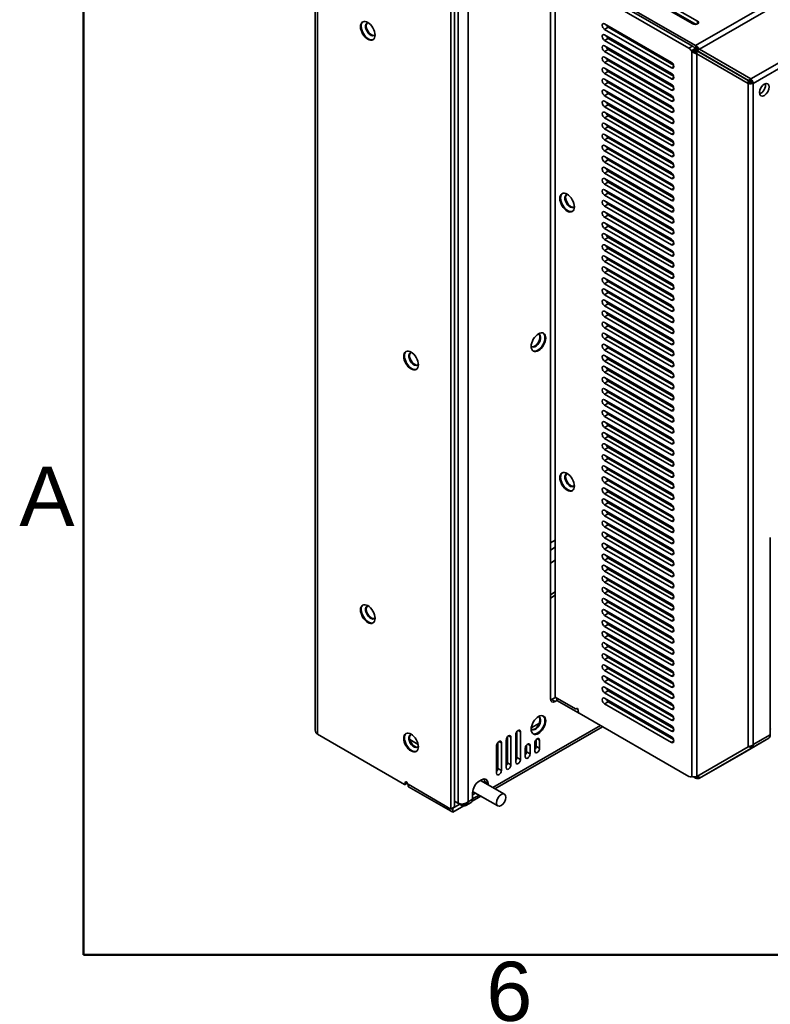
# Model space of a CAD drawing. Header units: millimetres. Extents: x 0 to 2100, y 0 to 1485.
# Tile 1 of 15: x 31 to 253, y 35 to 327. Entities that reach past the tile are written whole.
import ezdxf

# ---------------------------------------------------------------- set-up
doc = ezdxf.new("R2010")
doc.units = ezdxf.units.MM
doc.header["$LTSCALE"] = 5
for name, color, linetype, lineweight in [('Rahmen_0', 7, 'Continuous', 50), ('Rahmen_2', 7, 'Continuous', 50), ('Sichtbare Kanten(ISO)', 7, 'Continuous', 35), ('Sichtbare tangentiale Kanten(ISO)', 7, 'Continuous', 35)]:
    doc.layers.add(name, color=color, linetype=linetype, lineweight=lineweight)
doc.styles.add('Aktuell-BSI', font='arial.ttf')

# ---------------------------------------------------------------- blocks, each defined once
blk = doc.blocks.new('Ränder Standardrahmen')
at = {"layer": 'Rahmen_0', "flags": 128}
blk.add_lwpolyline([(10, 10), (10, 287), (410, 287), (410, 10), (10, 10)], dxfattribs=at)
at = {"layer": 'Rahmen_2', "char_height": 3.5, "attachment_point": 7, "style": 'Aktuell-BSI'}
for s, insert in [('A', (6.206, 35.375)), ('6', (33.834, 6.041))]:
    blk.add_mtext(s, dxfattribs=dict(at, insert=insert))

msp = doc.modelspace()

# ---------------------------------------------------------------- linework, layer by layer
at = {"layer": 'Sichtbare Kanten(ISO)'}
for p, q in [((118.56, 368.79), (118.56, 116.41)), ((158.7, 344.84), (158.7, 93.12)), ((159.76, 345.45), (159.76, 93.73)), ((188.12, 340.74), (188.12, 125.73)), ((189.53, 126.19), (189.53, 340.28)), ((198.09, 337.91), (231.04, 318.94)), ((229.07, 318.18), (196.6, 336.87)), ((197.67, 337.49), (230.13, 318.79)), ((210.46, 336.75), (230.26, 325.35)), ((231.68, 326.17), (211.88, 337.57)), ((211.88, 336.34), (231.22, 325.2)), ((223.97, 313.96), (204.17, 325.36)), ((204.17, 323.73), (223.97, 312.33)), ((224.58, 313.19), (205.23, 324.34)), ((223.97, 310.69), (204.17, 322.09)), ((204.17, 320.46), (223.97, 309.06)), ((224.58, 309.92), (205.23, 321.07)), ((223.97, 307.42), (204.17, 318.82)), ((224.58, 306.65), (205.23, 317.8)), ((229.93, 317.19), (230.99, 317.8)), ((229.93, 317.19), (231.08, 317.69)), ((230.25, 316.97), (231.08, 317.69)), ((230.61, 316.78), (231.08, 317.69)), ((231.19, 317.58), (230.61, 316.78)), ((230.88, 318), (230.99, 317.8)), ((231.01, 316.63), (231.19, 317.58)), ((231.3, 317.47), (231.01, 316.63)), ((231.15, 317.67), (231.04, 318.94)), ((231.04, 318.94), (231.04, 317.74)), ((231.15, 317.67), (231.36, 318.75)), ((231.36, 318.75), (231.26, 317.61)), ((231.26, 317.61), (231.67, 318.51)), ((231.67, 318.51), (231.37, 317.54)), ((231.96, 318.22), (231.37, 317.54)), ((231.96, 318.22), (231.47, 317.46)), ((231.47, 317.46), (232.22, 317.9)), ((231.47, 317.46), (246.7, 308.66)), ((247.45, 309.1), (232.22, 317.9)), ((204.17, 317.19), (223.97, 305.79)), ((223.97, 304.15), (204.17, 315.55)), ((229.93, 317.19), (229.82, 317.39)), ((231.42, 317.38), (231.01, 316.63)), ((231.42, 317.38), (246.65, 308.57)), ((231.42, 317.38), (231.42, 316.51)), ((246.65, 307.71), (231.42, 316.51)), ((204.17, 313.92), (223.97, 302.52)), ((223.97, 300.88), (204.17, 312.28)), ((224.58, 303.38), (205.23, 314.53)), ((204.17, 310.65), (223.97, 299.25)), ((223.97, 297.61), (204.17, 309.01)), ((224.58, 300.11), (205.23, 311.26)), ((246.7, 308.66), (247.45, 309.1)), ((246.8, 308.59), (247.45, 309.1)), ((246.8, 308.59), (247.68, 308.76)), ((247.68, 308.76), (246.9, 308.51)), ((204.17, 307.38), (223.97, 295.98)), ((224.58, 296.84), (205.23, 307.99)), ((247.06, 307.67), (246.65, 308.57)), ((246.65, 308.57), (246.65, 307.71)), ((246.76, 308.52), (247.45, 307.67)), ((247.06, 307.67), (246.76, 308.52)), ((247.81, 307.7), (246.88, 308.47)), ((247.45, 307.67), (246.88, 308.47)), ((246.9, 308.51), (247.88, 308.42)), ((246.98, 308.42), (247.81, 307.7)), ((248.03, 308.09), (246.99, 308.45)), ((247.88, 308.42), (246.99, 308.45)), ((248.13, 307.77), (247.07, 308.39)), ((247.07, 308.39), (247.81, 307.7)), ((248.03, 308.09), (247.07, 308.39)), ((223.97, 294.34), (204.17, 305.74)), ((204.17, 304.11), (223.97, 292.71)), ((224.58, 293.57), (205.23, 304.72)), ((223.97, 291.07), (204.17, 302.47)), ((204.17, 300.84), (223.97, 289.44)), ((224.58, 290.3), (205.23, 301.45)), ((223.97, 287.8), (204.17, 299.2)), ((204.17, 297.57), (223.97, 286.17)), ((224.58, 287.03), (205.23, 298.18)), ((223.97, 284.53), (204.17, 295.93)), ((204.17, 294.3), (223.97, 282.9)), ((224.58, 283.76), (205.23, 294.91)), ((223.97, 281.26), (204.17, 292.66)), ((224.58, 280.49), (205.23, 291.64)), ((204.17, 291.03), (223.97, 279.63)), ((223.97, 277.99), (204.17, 289.39)), ((224.58, 277.22), (205.23, 288.37)), ((204.17, 287.76), (223.97, 276.36)), ((223.97, 274.72), (204.17, 286.12)), ((204.17, 284.49), (223.97, 273.09)), ((223.97, 271.45), (204.17, 282.85)), ((224.58, 273.95), (205.23, 285.1)), ((204.17, 281.22), (223.97, 269.81)), ((224.58, 270.68), (205.23, 281.83)), ((223.97, 268.18), (204.17, 279.58)), ((204.17, 277.95), (223.97, 266.54)), ((224.58, 267.41), (205.23, 278.56)), ((223.97, 264.91), (204.17, 276.31)), ((204.17, 274.68), (223.97, 263.27)), ((224.58, 264.14), (205.23, 275.29)), ((223.97, 261.64), (204.17, 273.04)), ((204.17, 271.41), (223.97, 260)), ((224.58, 260.87), (205.23, 272.02)), ((223.97, 258.37), (204.17, 269.77)), ((204.17, 268.14), (223.97, 256.73)), ((224.58, 257.6), (205.23, 268.75)), ((223.97, 255.1), (204.17, 266.5)), ((224.58, 254.33), (205.23, 265.48)), ((204.17, 264.87), (223.97, 253.46)), ((223.97, 251.83), (204.17, 263.23)), ((224.58, 251.06), (205.23, 262.21)), ((204.17, 261.6), (223.97, 250.19)), ((223.97, 248.56), (204.17, 259.96)), ((204.17, 258.33), (223.97, 246.92)), ((223.97, 245.29), (204.17, 256.69)), ((224.58, 247.79), (205.23, 258.94)), ((204.17, 255.05), (223.97, 243.65)), ((223.97, 242.02), (204.17, 253.42)), ((224.58, 244.52), (205.23, 255.67)), ((204.17, 251.78), (223.97, 240.38)), ((224.58, 241.25), (205.23, 252.4)), ((223.97, 238.75), (204.17, 250.15)), ((204.17, 248.51), (223.97, 237.11)), ((224.58, 237.98), (205.23, 249.13)), ((223.97, 235.48), (204.17, 246.88)), ((204.17, 245.24), (223.97, 233.84)), ((224.58, 234.71), (205.23, 245.86)), ((223.97, 232.21), (204.17, 243.61)), ((204.17, 241.97), (223.97, 230.57)), ((224.58, 231.44), (205.23, 242.58)), ((223.97, 228.94), (204.17, 240.34)), ((224.58, 228.17), (205.23, 239.31)), ((204.17, 238.7), (223.97, 227.3)), ((223.97, 225.67), (204.17, 237.07)), ((224.58, 224.9), (205.23, 236.04)), ((204.17, 235.43), (223.97, 224.03)), ((223.97, 222.4), (204.17, 233.8)), ((204.17, 232.16), (223.97, 220.76)), ((223.97, 219.13), (204.17, 230.53)), ((224.58, 221.63), (205.23, 232.77)), ((204.17, 228.89), (223.97, 217.49)), ((223.97, 215.86), (204.17, 227.26)), ((224.58, 218.36), (205.23, 229.5)), ((204.17, 225.62), (223.97, 214.22)), ((224.58, 215.09), (205.23, 226.23)), ((223.97, 212.59), (204.17, 223.99)), ((204.17, 222.35), (223.97, 210.95)), ((224.58, 211.82), (205.23, 222.96)), ((223.97, 209.32), (204.17, 220.72)), ((204.17, 219.08), (223.97, 207.68)), ((224.58, 208.55), (205.23, 219.69)), ((223.79, 219.23), (223.43, 219.02)), ((223.97, 206.05), (204.17, 217.45)), ((204.17, 215.81), (223.97, 204.41)), ((224.58, 205.28), (205.23, 216.42)), ((216.98, 216.2), (217.34, 216.4)), ((220.95, 217.59), (220.6, 217.39)), ((223.97, 202.78), (204.17, 214.18)), ((224.58, 202.01), (205.23, 213.15)), ((211.3, 212.93), (211.66, 213.13)), ((214.14, 214.56), (214.5, 214.77)), ((204.17, 212.54), (223.97, 201.14)), ((223.97, 199.51), (204.17, 210.91)), ((224.58, 198.74), (205.23, 209.88)), ((204.17, 209.27), (223.97, 197.87)), ((223.97, 196.24), (204.17, 207.64)), ((212.22, 209.13), (212.01, 209.66)), ((204.17, 206), (223.97, 194.6)), ((223.97, 192.97), (204.17, 204.37)), ((224.58, 195.47), (205.23, 206.61)), ((213.85, 204.92), (213.64, 205.45)), ((204.17, 202.73), (223.97, 191.33)), ((223.97, 189.7), (204.17, 201.1)), ((224.58, 192.2), (205.23, 203.34)), ((215.48, 200.71), (215.28, 201.24)), ((204.17, 199.46), (223.97, 188.06)), ((224.58, 188.93), (205.23, 200.07)), ((223.97, 186.43), (204.17, 197.83)), ((204.17, 196.19), (223.97, 184.79)), ((224.58, 185.66), (205.23, 196.8)), ((217.12, 196.5), (216.91, 197.03)), ((223.97, 183.16), (204.17, 194.56)), ((204.17, 192.92), (223.97, 181.52)), ((224.58, 182.39), (205.23, 193.53)), ((218.75, 192.29), (218.54, 192.82)), ((223.97, 179.89), (204.17, 191.29)), ((204.17, 189.65), (223.97, 178.25)), ((224.58, 179.12), (205.23, 190.26)), ((218.36, 189.24), (218.72, 189.45)), ((218.36, 189.24), (218.72, 189.45)), ((223.97, 176.61), (204.17, 188.02)), ((224.58, 175.85), (205.23, 186.99)), ((215.52, 187.61), (215.88, 187.81)), ((215.52, 187.61), (215.88, 187.81)), ((217.33, 186.56), (217.69, 186.77)), ((220.17, 188.2), (220.31, 188.27)), ((220.38, 188.08), (220.18, 188.61)), ((204.17, 186.38), (223.97, 174.98)), ((223.97, 173.34), (204.17, 184.75)), ((224.58, 172.58), (205.23, 183.72)), ((209.84, 184.34), (210.2, 184.54)), ((209.84, 184.34), (210.2, 184.54)), ((211.66, 183.29), (212.01, 183.5)), ((212.68, 185.97), (213.04, 186.18)), ((212.68, 185.97), (213.04, 186.18)), ((214.49, 184.93), (214.85, 185.13)), ((220.68, 184.64), (221.03, 184.85)), ((222.02, 183.87), (221.81, 184.4)), ((204.17, 183.11), (223.97, 171.71)), ((223.97, 170.07), (204.17, 181.48)), ((207.01, 182.7), (207.36, 182.91)), ((207.01, 182.7), (207.36, 182.91)), ((208.82, 181.66), (209.17, 181.86)), ((215, 181.37), (215.36, 181.58)), ((217.84, 183), (218.2, 183.21)), ((204.17, 179.84), (223.97, 168.44)), ((223.97, 166.8), (204.17, 178.21)), ((224.58, 169.31), (205.23, 180.45)), ((205.98, 180.02), (206.34, 180.23)), ((209.32, 178.1), (209.68, 178.3)), ((212.16, 179.73), (212.52, 179.94)), ((222.03, 177.73), (221.67, 177.53)), ((223.35, 180.24), (223.32, 179.85)), ((204.17, 176.57), (223.97, 165.17)), ((223.97, 163.53), (204.17, 174.94)), ((224.58, 166.04), (205.23, 177.18)), ((206.48, 176.46), (206.84, 176.67)), ((219.19, 176.1), (218.83, 175.89)), ((188.12, 171.82), (189.53, 172.64)), ((188.12, 171.82), (189.53, 172.64)), ((204.17, 173.3), (223.97, 161.9)), ((224.58, 162.77), (205.23, 173.91)), ((215.31, 171.38), (215.1, 171.91)), ((216.35, 174.46), (215.99, 174.26)), ((217.52, 173.79), (216.9, 173.73)), ((219.02, 172.51), (219.64, 172.57)), ((219.09, 172.47), (219.71, 172.53)), ((222.41, 174.24), (221.8, 174.18)), ((223.92, 172.96), (224.35, 173)), ((223.99, 172.92), (224.38, 172.96)), ((253.17, 173.39), (253.17, 115.07)), ((188.12, 169.74), (189.53, 170.55)), ((223.97, 160.26), (204.17, 171.67)), ((204.17, 170.03), (223.97, 158.63)), ((224.58, 159.5), (205.23, 170.64)), ((188.12, 165.89), (189.53, 166.71)), ((223.97, 156.99), (204.17, 168.39)), ((204.17, 166.76), (223.97, 155.36)), ((224.58, 156.23), (205.23, 167.37)), ((216.94, 167.17), (216.74, 167.7)), ((223.97, 153.72), (204.17, 165.12)), ((204.17, 163.49), (223.97, 152.09)), ((224.58, 152.96), (205.23, 164.1)), ((218.58, 162.96), (218.37, 163.49)), ((223.97, 150.45), (204.17, 161.85)), ((204.17, 160.22), (223.97, 148.82)), ((224.58, 149.69), (205.23, 160.83)), ((163.8, 157.82), (163.8, 157.82)), ((163.8, 157.82), (163.8, 157.82)), ((223.97, 147.18), (204.17, 158.58)), ((224.58, 146.42), (205.23, 157.56)), ((220.21, 158.75), (220, 159.28)), ((163.8, 155.73), (163.8, 155.73)), ((204.17, 156.95), (223.97, 145.55)), ((223.97, 143.91), (204.17, 155.31)), ((221.84, 154.54), (221.63, 155.07)), ((163.8, 151.88), (163.8, 151.88)), ((204.17, 153.68), (223.97, 142.28)), ((223.97, 140.64), (204.17, 152.04)), ((224.58, 143.15), (205.23, 154.29)), ((204.17, 150.41), (223.97, 139.01)), ((223.97, 137.37), (204.17, 148.77)), ((224.58, 139.87), (205.23, 151.02)), ((223.47, 150.32), (223.27, 150.86)), ((204.17, 147.14), (223.97, 135.74)), ((224.58, 136.6), (205.23, 147.75)), ((223.97, 134.1), (204.17, 145.5)), ((204.17, 143.87), (223.97, 132.47)), ((224.58, 133.33), (205.23, 144.48)), ((219.35, 143.3), (218.99, 143.1)), ((222.19, 144.94), (221.83, 144.73)), ((223.97, 130.83), (204.17, 142.23)), ((204.17, 140.6), (223.97, 129.2)), ((224.58, 130.06), (205.23, 141.21)), ((213.67, 140.03), (213.31, 139.83)), ((216.51, 141.67), (216.15, 141.46)), ((223.97, 127.56), (204.17, 138.96)), ((204.17, 137.33), (223.97, 125.93)), ((224.58, 126.79), (205.23, 137.94)), ((210.83, 138.4), (210.47, 138.19)), ((223.97, 124.29), (204.17, 135.69)), ((204.17, 134.06), (223.97, 122.66)), ((205.15, 135.13), (204.88, 134.98)), ((224.58, 123.52), (205.23, 134.67)), ((207.99, 136.76), (207.63, 136.56)), ((223.97, 121.02), (204.17, 132.42)), ((224.58, 120.25), (205.23, 131.4)), ((204.17, 130.79), (223.97, 119.39)), ((223.97, 117.75), (204.17, 129.15)), ((189.59, 126.16), (188.47, 125.52)), ((195.51, 122.75), (189.53, 126.19)), ((190.06, 125.89), (190.06, 125.21)), ((204.17, 127.52), (223.97, 116.12)), ((223.97, 114.48), (204.17, 125.88)), ((224.58, 116.98), (205.23, 128.13)), ((189.53, 124.91), (190.07, 125.21)), ((196.43, 121.55), (190.06, 125.21)), ((195.98, 122.88), (195.71, 122.73)), ((196.32, 121.94), (196.32, 122.37)), ((204.17, 124.25), (223.97, 112.85)), ((224.58, 113.71), (205.23, 124.86)), ((229.07, 102.76), (196.6, 121.45)), ((171.72, 99.14), (203.54, 117.46)), ((182.45, 117.1), (184.85, 118.49)), ((144.92, 100.41), (119.18, 115.23)), ((148.98, 112.23), (146.52, 113.65)), ((175.39, 114.45), (175.39, 106.78)), ((176.45, 106.17), (176.45, 114.35)), ((177.87, 115.16), (177.87, 106.99)), ((177.87, 114.46), (178.22, 114.67)), ((178.22, 116.07), (178.22, 108.41)), ((179.28, 107.8), (179.28, 115.98)), ((183.88, 113.61), (183.88, 111.67)), ((252.74, 114.11), (245.12, 109.69)), ((172.21, 111.91), (172.21, 103.73)), ((172.21, 111.21), (172.56, 111.41)), ((172.56, 112.82), (172.56, 105.15)), ((173.62, 104.54), (173.62, 112.72)), ((175.04, 113.53), (175.04, 105.36)), ((175.04, 112.84), (175.39, 113.04)), ((180.69, 111.07), (180.69, 108.62)), ((181.05, 111.98), (181.05, 110.04)), ((182.11, 109.43), (182.11, 111.88)), ((183.52, 112.7), (183.52, 110.24)), ((184.94, 111.06), (184.94, 113.51)), ((246.65, 111.52), (231.42, 102.72)), ((247.45, 111.06), (232.22, 102.26)), ((247.45, 111.06), (247.12, 111.63)), ((247.45, 111.06), (247.17, 111.65)), ((247.68, 111.25), (247.34, 111.71)), ((247.88, 111.5), (247.54, 111.79)), ((247.59, 111.81), (247.88, 111.5)), ((248.03, 111.81), (247.82, 111.94)), ((247.85, 111.96), (248.03, 111.81)), ((247.87, 111.97), (248.03, 111.81)), ((245.12, 109.69), (232.21, 102.25)), ((163.8, 106.36), (163.8, 106.36)), ((163.8, 103.7), (163.8, 103.7)), ((229.82, 102.68), (229.93, 102.75)), ((229.93, 102.75), (229.82, 102.68)), ((231.04, 102.29), (230.41, 102.65)), ((231.04, 102.29), (231.04, 102.66)), ((231.36, 102.17), (231.24, 102.69)), ((231.36, 102.17), (231.28, 102.69)), ((231.44, 102.73), (231.67, 102.12)), ((231.67, 102.12), (231.48, 102.76)), ((231.6, 102.83), (231.96, 102.15)), ((231.65, 102.86), (231.96, 102.15)), ((231.77, 102.92), (232.22, 102.26)), ((231.81, 102.95), (232.22, 102.26)), ((145.75, 100.76), (145.11, 100.39)), ((145.2, 100.98), (145.2, 100.57)), ((145.6, 100.66), (145.63, 100.65)), ((158.7, 93.12), (146.01, 100.43)), ((146.04, 100.42), (146.04, 99.86)), ((146.15, 99.69), (159.23, 92.16)), ((163.8, 99.06), (163.8, 99.06)), ((167.75, 101.76), (167.05, 101.35)), ((174.56, 97.5), (167.46, 101.59)), ((168.64, 101.24), (168.64, 100.91)), ((169.7, 100.3), (169.7, 100.63)), ((163.8, 96.59), (163.8, 96.59)), ((165, 95.48), (167.51, 96.92)), ((165.1, 97.98), (165.1, 96.04)), ((165.94, 97.83), (165.1, 97.34)), ((165.1, 96.12), (167.01, 97.21)), ((172.55, 94.02), (165.12, 98.3)), ((159.76, 93.73), (158.7, 93.12)), ((159.23, 93.39), (159.2, 93.41)), ((159.23, 93.39), (161.3, 94.58)), ((159.23, 92.16), (162.49, 94.03)), ((159.23, 92.16), (159.23, 93.39)), ((161.94, 94.21), (159.76, 95.46)), ((160.83, 94.85), (159.76, 95.46)), ((161.94, 94.21), (161.94, 94.6)), ((162.53, 94.03), (162.28, 94.62)), ((162.53, 94.03), (162.35, 94.63)), ((162.67, 94.71), (163.1, 94.17)), ((163.1, 94.17), (162.77, 94.74)), ((163.09, 94.17), (164.67, 95.08)), ((163.16, 94.88), (163.54, 94.61)), ((163.24, 94.92), (163.54, 94.61)), ((163.32, 94.96), (163.54, 94.61)), ((163.8, 95.36), (163.8, 95.36)), ((163.8, 95.29), (163.8, 95.29))]:
    msp.add_line(p, q, dxfattribs=at)
for centre, major_axis in [((134.1, 323.29), (-1.52, 2.64)), ((251.41, 305.87), (1.02, 1.78)), ((193.07, 272.48), (-1.52, 2.64)), ((184.58, 231.2), (1.52, 2.64)), ((146.9, 225.78), (-1.52, 2.64)), ((193.07, 189.91), (-1.52, 2.64)), ((134.1, 150.79), (-1.52, 2.64)), ((184.58, 117.97), (1.52, 2.64)), ((146.9, 112.78), (-1.52, 2.64)), ((173.55, 95.76), (1, 1.74))]:
    msp.add_ellipse(centre, major_axis=major_axis, ratio=0.578093, dxfattribs=at)
for centre, major_axis, ratio, start_param, end_param in [((134.32, 323.41), (1.52, -2.64), 0.578093, 3.213386, 6.211392), ((134.95, 323.78), (-1.07, 1.86), 0.578093, 6.040745, 9.667218), ((135.16, 323.9), (1.07, -1.86), 0.578093, 3.23693, 6.187848), ((204.17, 324.55), (-0.499, 0.867), 0.578093, 5.499721, 8.641314), ((205.23, 325.16), (-0.499, 0.867), 0.578093, 1.304258, 2.358128), ((230.97, 325.76), (1, 0), 0.575862, 3.926991, 7.068583), ((204.17, 321.28), (-0.499, 0.867), 0.578093, 5.499721, 8.641314), ((205.23, 321.89), (-0.499, 0.867), 0.578093, 1.304258, 2.358128), ((204.17, 318.01), (-0.499, 0.867), 0.578093, 5.499721, 8.641314), ((205.23, 318.62), (-0.499, 0.867), 0.578093, 1.304258, 2.358128), ((229.07, 316.95), (-0.75, 1.3), 0.578093, 4.714323, 5.499721), ((230.13, 317.57), (0.75, -1.3), 0.578093, 1.57273, 2.358128), ((231.42, 318.05), (0.468, -0.57), 0.658668, 4.603346, 4.799695), ((231.07, 317.23), (1.23, -1.71), 0.61602, 2.099785, 2.296134), ((231.04, 317.22), (0.49, -0.383), 0.7107, 1.881221, 2.017048), ((231.42, 317.9), (-0.529, 0.567), 0.499608, 1.473879, 1.670229), ((231.07, 317.23), (-0.528, 0.354), 0.663754, 4.791368, 4.987718), ((231.42, 317.81), (-0.552, 0.566), 0.413592, 1.579239, 1.775588), ((231.1, 317.25), (-0.545, 0.346), 0.607577, 4.602596, 4.798946), ((231.42, 317.81), (0.552, -0.584), 0.404077, 4.920603, 5.116952), ((231.1, 317.25), (-1.27, 1.68), 0.605005, 5.031343, 5.227693), ((231.13, 317.27), (0.545, -0.352), 0.550874, 1.296881, 1.49323), ((231.13, 317.27), (1.3, -1.67), 0.588863, 1.686641, 1.882991), ((231.17, 317.29), (-1.31, 1.66), 0.570344, 4.632325, 4.828675), ((204.17, 314.74), (-0.499, 0.867), 0.578093, 5.499721, 8.641314), ((205.23, 315.35), (-0.499, 0.867), 0.578093, 1.304258, 2.358128), ((231.42, 317.98), (-2.07, 0.52), 0.647336, 0.945179, 1.141529), ((231.42, 317.98), (2.06, -0.6), 0.652838, 4.310675, 4.507025), ((231.42, 317.9), (-2.06, 0.67), 0.61718, 1.376577, 1.572926), ((231.42, 317.72), (-2.07, 0.66), 0.538659, 1.543268, 1.739617), ((204.17, 311.47), (-0.499, 0.867), 0.578093, 5.499721, 8.641314), ((205.23, 312.08), (-0.499, 0.867), 0.578093, 1.304258, 2.358128), ((223.97, 313.14), (0.499, -0.867), 0.578093, 5.499721, 8.641985), ((204.17, 308.2), (-0.499, 0.867), 0.578093, 5.499721, 8.641314), ((205.23, 308.81), (-0.499, 0.867), 0.578093, 1.304258, 2.358128), ((223.97, 309.87), (0.499, -0.867), 0.578093, 5.499721, 8.641985), ((246.45, 308.52), (-1.42, 1.59), 0.532446, 4.407037, 4.603386), ((246.51, 308.55), (-1.43, 1.59), 0.495676, 4.216237, 4.412587), ((204.17, 304.93), (-0.499, 0.867), 0.578093, 5.499721, 8.641314), ((223.97, 306.6), (0.499, -0.867), 0.578093, 5.499721, 8.641985), ((246.65, 308.86), (0.586, -0.366), 0.35695, 4.931669, 5.128018), ((246.65, 308.92), (2.08, -0.46), 0.55711, 4.835781, 5.032131), ((246.4, 308.49), (0.636, -0.298), 0.422884, 1.088786, 1.285136), ((246.65, 308.79), (0.593, -0.363), 0.257058, 5.06479, 5.26114), ((246.45, 308.52), (-0.645, 0.304), 0.327032, 4.097706, 4.294055), ((246.65, 308.71), (0.598, -0.337), 0.162098, 5.19627, 5.39262), ((246.51, 308.55), (-0.633, 0.32), 0.23567, 3.972032, 4.168381), ((246.65, 308.71), (-0.598, 0.349), 0.148326, 2.246186, 2.442536), ((246.58, 308.59), (0.601, -0.344), 0.151375, 0.699172, 0.895521), ((246.65, 308.86), (2.08, -0.49), 0.521402, 5.031106, 5.227455), ((246.65, 308.79), (2.09, -0.48), 0.485034, 5.215664, 5.412014), ((246.65, 308.63), (2.09, -0.35), 0.428233, 5.37387, 5.570219), ((246.58, 308.59), (-1.4, 1.6), 0.460357, 4.033913, 4.230262), ((246.65, 308.63), (-1.35, 1.64), 0.430904, 3.855831, 4.05218), ((250.34, 306.49), (-1.02, -1.78), 0.578093, 0.542638, 2.598955), ((205.23, 305.54), (-0.499, 0.867), 0.578093, 1.304258, 2.358128), ((223.97, 303.33), (0.499, -0.867), 0.578093, 5.499721, 8.641985), ((204.17, 301.66), (-0.499, 0.867), 0.578093, 5.499721, 8.641314), ((205.23, 302.27), (-0.499, 0.867), 0.578093, 1.304258, 2.358128), ((223.97, 300.06), (0.499, -0.867), 0.578093, 5.499721, 8.641985), ((204.17, 298.38), (-0.499, 0.867), 0.578093, 5.499721, 8.641314), ((205.23, 299), (-0.499, 0.867), 0.578093, 1.304258, 2.358128), ((223.97, 296.79), (0.499, -0.867), 0.578093, 5.499721, 8.641985), ((204.17, 295.11), (-0.499, 0.867), 0.578093, 5.499721, 8.641314), ((205.23, 295.73), (-0.499, 0.867), 0.578093, 1.304258, 2.358128), ((223.97, 293.52), (0.499, -0.867), 0.578093, 5.499721, 8.641985), ((204.17, 291.84), (-0.499, 0.867), 0.578093, 5.499721, 8.641314), ((205.23, 292.46), (-0.499, 0.867), 0.578093, 1.304258, 2.358128), ((204.17, 288.57), (-0.499, 0.867), 0.578093, 5.499721, 8.641314), ((205.23, 289.19), (-0.499, 0.867), 0.578093, 1.304258, 2.358128), ((223.97, 290.25), (0.499, -0.867), 0.578093, 5.499721, 8.641985), ((204.17, 285.3), (-0.499, 0.867), 0.578093, 5.499721, 8.641314), ((205.23, 285.91), (-0.499, 0.867), 0.578093, 1.304258, 2.358128), ((223.97, 286.98), (0.499, -0.867), 0.578093, 5.499721, 8.641985), ((204.17, 282.03), (-0.499, 0.867), 0.578093, 5.499721, 8.641314), ((205.23, 282.64), (-0.499, 0.867), 0.578093, 1.304258, 2.358128), ((223.97, 283.71), (0.499, -0.867), 0.578093, 5.499721, 8.641985), ((204.17, 278.76), (-0.499, 0.867), 0.578093, 5.499721, 8.641314), ((223.97, 280.44), (0.499, -0.867), 0.578093, 5.499721, 8.641985), ((205.23, 279.37), (-0.499, 0.867), 0.578093, 1.304258, 2.358128), ((223.97, 277.17), (0.499, -0.867), 0.578093, 5.499721, 8.641985), ((193.29, 272.61), (1.52, -2.64), 0.578093, 3.213386, 6.211392), ((193.92, 272.98), (-1.07, 1.86), 0.578093, 6.040745, 9.667218), ((194.13, 273.1), (1.07, -1.86), 0.578093, 3.23693, 6.187848), ((204.17, 275.49), (-0.499, 0.867), 0.578093, 5.499721, 8.641314), ((205.23, 276.1), (-0.499, 0.867), 0.578093, 1.304258, 2.358128), ((223.97, 273.9), (0.499, -0.867), 0.578093, 5.499721, 8.641985), ((204.17, 272.22), (-0.499, 0.867), 0.578093, 5.499721, 8.641314), ((205.23, 272.83), (-0.499, 0.867), 0.578093, 1.304258, 2.358128), ((223.97, 270.63), (0.499, -0.867), 0.578093, 5.499721, 8.641985), ((204.17, 268.95), (-0.499, 0.867), 0.578093, 5.499721, 8.641314), ((205.23, 269.56), (-0.499, 0.867), 0.578093, 1.304258, 2.358128), ((223.97, 267.36), (0.499, -0.867), 0.578093, 5.499721, 8.641985), ((204.17, 265.68), (-0.499, 0.867), 0.578093, 5.499721, 8.641314), ((205.23, 266.29), (-0.499, 0.867), 0.578093, 1.304258, 2.358128), ((204.17, 262.41), (-0.499, 0.867), 0.578093, 5.499721, 8.641314), ((205.23, 263.02), (-0.499, 0.867), 0.578093, 1.304258, 2.358128), ((223.97, 264.09), (0.499, -0.867), 0.578093, 5.499721, 8.641985), ((204.17, 259.14), (-0.499, 0.867), 0.578093, 5.499721, 8.641314), ((205.23, 259.75), (-0.499, 0.867), 0.578093, 1.304258, 2.358128), ((223.97, 260.82), (0.499, -0.867), 0.578093, 5.499721, 8.641985), ((204.17, 255.87), (-0.499, 0.867), 0.578093, 5.499721, 8.641314), ((205.23, 256.48), (-0.499, 0.867), 0.578093, 1.304258, 2.358128), ((223.97, 257.55), (0.499, -0.867), 0.578093, 5.499721, 8.641985), ((204.17, 252.6), (-0.499, 0.867), 0.578093, 5.499721, 8.641314), ((223.97, 254.28), (0.499, -0.867), 0.578093, 5.499721, 8.641985), ((205.23, 253.21), (-0.499, 0.867), 0.578093, 1.304258, 2.358128), ((223.97, 251.01), (0.499, -0.867), 0.578093, 5.499721, 8.641985), ((204.17, 249.33), (-0.499, 0.867), 0.578093, 5.499721, 8.641314), ((205.23, 249.94), (-0.499, 0.867), 0.578093, 1.304258, 2.358128), ((223.97, 247.74), (0.499, -0.867), 0.578093, 5.499721, 8.641985), ((204.17, 246.06), (-0.499, 0.867), 0.578093, 5.499721, 8.641314), ((205.23, 246.67), (-0.499, 0.867), 0.578093, 1.304258, 2.358128), ((223.97, 244.47), (0.499, -0.867), 0.578093, 5.499721, 8.641985), ((204.17, 242.79), (-0.499, 0.867), 0.578093, 5.499721, 8.641314), ((205.23, 243.4), (-0.499, 0.867), 0.578093, 1.304258, 2.358128), ((223.97, 241.2), (0.499, -0.867), 0.578093, 5.499721, 8.641985), ((204.17, 239.52), (-0.499, 0.867), 0.578093, 5.499721, 8.641314), ((205.23, 240.13), (-0.499, 0.867), 0.578093, 1.304258, 2.358128), ((204.17, 236.25), (-0.499, 0.867), 0.578093, 5.499721, 8.641314), ((205.23, 236.86), (-0.499, 0.867), 0.578093, 1.304258, 2.358128), ((223.97, 237.93), (0.499, -0.867), 0.578093, 5.499721, 8.641985), ((183.73, 231.69), (-1.07, -1.86), 0.578097, 6.040755, 9.667192), ((183.52, 231.81), (-1.07, -1.86), 0.578093, 0.095348, 3.046258), ((184.36, 231.32), (1.52, 2.64), 0.578097, 3.213387, 6.211384), ((204.17, 232.98), (-0.499, 0.867), 0.578093, 5.499721, 8.641314), ((205.23, 233.59), (-0.499, 0.867), 0.578093, 1.304258, 2.358128), ((223.97, 234.66), (0.499, -0.867), 0.578093, 5.499721, 8.641985), ((204.17, 229.71), (-0.499, 0.867), 0.578093, 5.499721, 8.641314), ((205.23, 230.32), (-0.499, 0.867), 0.578093, 1.304258, 2.358128), ((223.97, 231.39), (0.499, -0.867), 0.578093, 5.499721, 8.641985), ((147.11, 225.91), (1.52, -2.64), 0.578093, 3.213386, 6.211392), ((147.75, 226.28), (-1.07, 1.86), 0.578093, 6.040745, 9.667218), ((147.96, 226.39), (1.07, -1.86), 0.578093, 3.23693, 6.187848), ((204.17, 226.44), (-0.499, 0.867), 0.578093, 5.499721, 8.641314), ((223.97, 228.12), (0.499, -0.867), 0.578093, 5.499721, 8.641985), ((205.23, 227.05), (-0.499, 0.867), 0.578093, 1.304258, 2.358128), ((223.97, 224.85), (0.499, -0.867), 0.578093, 5.499721, 8.641985), ((204.17, 223.17), (-0.499, 0.867), 0.578093, 5.499721, 8.641314), ((205.23, 223.78), (-0.499, 0.867), 0.578093, 1.304258, 2.358128), ((223.97, 221.58), (0.499, -0.867), 0.578093, 5.499721, 8.641985), ((204.17, 219.9), (-0.499, 0.867), 0.578093, 5.499721, 8.641314), ((205.23, 220.51), (-0.499, 0.867), 0.578093, 1.304258, 2.358128), ((223.97, 218.31), (0.499, -0.867), 0.578093, 5.499721, 8.641985), ((204.17, 216.63), (-0.499, 0.867), 0.578093, 5.499721, 8.641314), ((205.23, 217.24), (-0.499, 0.867), 0.578093, 1.304258, 2.358128), ((223.97, 215.04), (0.499, -0.867), 0.578093, 5.499721, 8.641985), ((204.17, 213.36), (-0.499, 0.867), 0.578093, 5.499721, 8.641314), ((205.23, 213.97), (-0.499, 0.867), 0.578093, 1.304258, 2.358128), ((204.17, 210.09), (-0.499, 0.867), 0.578093, 5.499721, 8.641314), ((205.23, 210.7), (-0.499, 0.867), 0.578093, 1.304258, 2.358128), ((223.97, 211.77), (0.499, -0.867), 0.578093, 5.499721, 8.641985), ((204.17, 206.82), (-0.499, 0.867), 0.578093, 5.499721, 8.641314), ((205.23, 207.43), (-0.499, 0.867), 0.578093, 1.304258, 2.358128), ((223.97, 208.5), (0.499, -0.867), 0.578093, 5.499721, 8.641985), ((204.17, 203.55), (-0.499, 0.867), 0.578093, 5.499721, 8.641314), ((205.23, 204.16), (-0.499, 0.867), 0.578093, 1.304258, 2.358128), ((223.97, 205.23), (0.499, -0.867), 0.578093, 5.499721, 8.641985), ((204.17, 200.28), (-0.499, 0.867), 0.578093, 5.499721, 8.641314), ((223.97, 201.96), (0.499, -0.867), 0.578093, 5.499721, 8.641985), ((204.17, 197.01), (-0.499, 0.867), 0.578093, 5.499721, 8.641314), ((205.23, 200.89), (-0.499, 0.867), 0.578093, 1.304258, 2.358128), ((223.97, 198.69), (0.499, -0.867), 0.578093, 5.499721, 8.641985), ((205.23, 197.62), (-0.499, 0.867), 0.578093, 1.304258, 2.358128), ((223.97, 195.42), (0.499, -0.867), 0.578093, 5.499721, 8.641985), ((193.29, 190.04), (1.52, -2.64), 0.578093, 3.213386, 6.211392), ((193.92, 190.41), (-1.07, 1.86), 0.578093, 6.040745, 9.667218), ((194.13, 190.52), (1.07, -1.86), 0.578093, 3.23693, 6.187848), ((204.17, 193.74), (-0.499, 0.867), 0.578093, 5.499721, 8.641314), ((205.23, 194.35), (-0.499, 0.867), 0.578093, 1.304258, 2.358128), ((223.97, 192.15), (0.499, -0.867), 0.578093, 5.499721, 8.641985), ((204.17, 190.47), (-0.499, 0.867), 0.578093, 5.499721, 8.641314), ((205.23, 191.08), (-0.499, 0.867), 0.578093, 1.304258, 2.358128), ((223.97, 188.88), (0.499, -0.867), 0.578093, 5.499721, 8.641985), ((204.17, 187.2), (-0.499, 0.867), 0.578093, 5.499721, 8.641314), ((205.23, 187.81), (-0.499, 0.867), 0.578093, 1.304258, 2.358128), ((223.97, 185.61), (0.499, -0.867), 0.578093, 5.499721, 8.641985), ((204.17, 183.93), (-0.499, 0.867), 0.578093, 5.499721, 8.641314), ((205.23, 184.54), (-0.499, 0.867), 0.578093, 1.304258, 2.358128), ((204.17, 180.66), (-0.499, 0.867), 0.578093, 5.499721, 8.641314), ((205.23, 181.27), (-0.499, 0.867), 0.578093, 1.304258, 2.358128), ((223.97, 182.34), (0.499, -0.867), 0.578093, 5.499721, 8.641985), ((204.17, 177.39), (-0.499, 0.867), 0.578093, 5.499721, 8.641314), ((205.23, 178), (-0.499, 0.867), 0.578093, 1.304258, 2.358128), ((223.97, 179.07), (0.499, -0.867), 0.578093, 5.499721, 8.641985), ((204.17, 174.12), (-0.499, 0.867), 0.578093, 5.499721, 8.641314), ((223.97, 175.8), (0.499, -0.867), 0.578093, 5.499721, 8.641985), ((204.17, 170.85), (-0.499, 0.867), 0.578093, 5.499721, 8.641314), ((205.23, 174.73), (-0.499, 0.867), 0.578093, 1.304258, 2.358128), ((223.97, 172.53), (0.499, -0.867), 0.578093, 5.499721, 8.641985), ((205.23, 171.46), (-0.499, 0.867), 0.578093, 1.304258, 2.358128), ((223.97, 169.26), (0.499, -0.867), 0.578093, 5.499721, 8.641985), ((204.17, 167.58), (-0.499, 0.867), 0.578093, 5.499721, 8.641314), ((205.23, 168.19), (-0.499, 0.867), 0.578093, 1.304258, 2.358128), ((223.97, 165.99), (0.499, -0.867), 0.578093, 5.499721, 8.641985), ((204.17, 164.31), (-0.499, 0.867), 0.578093, 5.499721, 8.641314), ((205.23, 164.92), (-0.499, 0.867), 0.578093, 1.304258, 2.358128), ((223.97, 162.72), (0.499, -0.867), 0.578093, 5.499721, 8.641985), ((204.17, 161.04), (-0.499, 0.867), 0.578093, 5.499721, 8.641314), ((205.23, 161.65), (-0.499, 0.867), 0.578093, 1.304258, 2.358128), ((223.97, 159.45), (0.499, -0.867), 0.578093, 5.499721, 8.641985), ((204.17, 157.77), (-0.499, 0.867), 0.578093, 5.499721, 8.641314), ((205.23, 158.38), (-0.499, 0.867), 0.578093, 1.304258, 2.358128), ((204.17, 154.5), (-0.499, 0.867), 0.578093, 5.499721, 8.641314), ((205.23, 155.11), (-0.499, 0.867), 0.578093, 1.304258, 2.358128), ((223.97, 156.18), (0.499, -0.867), 0.578093, 5.499721, 8.641985), ((134.32, 150.91), (1.52, -2.64), 0.578093, 3.213386, 6.211392), ((134.95, 151.28), (-1.07, 1.86), 0.578093, 6.040745, 9.667218), ((135.16, 151.4), (1.07, -1.86), 0.578093, 3.23693, 6.187848), ((204.17, 151.23), (-0.499, 0.867), 0.578093, 5.499721, 8.641314), ((205.23, 151.84), (-0.499, 0.867), 0.578093, 1.304258, 2.358128), ((204.88, 154.04), (2.05, 0), 0.575862, 5.774279, 6.045417), ((223.97, 152.91), (0.499, -0.867), 0.578093, 5.499721, 8.641985), ((204.17, 147.96), (-0.499, 0.867), 0.578093, 5.499721, 8.641314), ((223.97, 149.64), (0.499, -0.867), 0.578093, 5.499721, 8.641985), ((204.17, 144.69), (-0.499, 0.867), 0.578093, 5.499721, 8.641314), ((205.23, 148.57), (-0.499, 0.867), 0.578093, 1.304258, 2.358128), ((223.97, 146.37), (0.499, -0.867), 0.578093, 5.499721, 8.641985), ((205.23, 145.3), (-0.499, 0.867), 0.578093, 1.304258, 2.358128), ((223.97, 143.1), (0.499, -0.867), 0.578093, 5.499721, 8.641985), ((204.17, 141.42), (-0.499, 0.867), 0.578093, 5.499721, 8.641314), ((205.23, 142.03), (-0.499, 0.867), 0.578093, 1.304258, 2.358128), ((223.97, 139.82), (0.499, -0.867), 0.578093, 5.499721, 8.641985), ((204.17, 138.15), (-0.499, 0.867), 0.578093, 5.499721, 8.641314), ((205.23, 138.76), (-0.499, 0.867), 0.578093, 1.304258, 2.358128), ((223.97, 136.55), (0.499, -0.867), 0.578093, 5.499721, 8.641985), ((204.17, 134.88), (-0.499, 0.867), 0.578093, 5.499721, 8.641314), ((205.23, 135.49), (-0.499, 0.867), 0.578093, 1.304258, 2.358128), ((223.97, 133.28), (0.499, -0.867), 0.578093, 5.499721, 8.641985), ((204.17, 131.61), (-0.499, 0.867), 0.578093, 5.499721, 8.641314), ((205.23, 132.22), (-0.499, 0.867), 0.578093, 1.304258, 2.358128), ((204.17, 128.34), (-0.499, 0.867), 0.578093, 5.499721, 8.641314), ((205.23, 128.95), (-0.499, 0.867), 0.578093, 1.304258, 2.358128), ((223.97, 130.01), (0.499, -0.867), 0.578093, 5.499721, 8.641985), ((189.53, 126.54), (1, 1.73), 0.578093, 2.354261, 3.925057), ((188.47, 127.15), (-1, -1.73), 0.578093, 0.557798, 0.783464), ((204.17, 125.06), (-0.499, 0.867), 0.578093, 5.499721, 8.641314), ((205.23, 125.68), (-0.499, 0.867), 0.578093, 1.304258, 2.358128), ((216.83, 125), (1, 0), 0.575862, 2.18562, 2.700986), ((219.66, 126.62), (1, 0), 0.575862, 2.16987, 2.684565), ((223.97, 126.74), (0.499, -0.867), 0.578093, 5.499721, 8.641985), ((195.51, 123.08), (0.2, -0.347), 0.578093, 5.499721, 6.68612), ((196.04, 122.53), (-0.2, 0.347), 0.578093, 3.928925, 6.68612), ((214, 123.37), (1, 0), 0.575862, 2.201327, 2.717505), ((223.97, 123.47), (0.499, -0.867), 0.578093, 5.499721, 8.641985), ((183.73, 118.46), (-1.07, -1.86), 0.578097, 6.040752, 9.667195), ((183.52, 118.58), (-1.07, -1.86), 0.578093, 0.095349, 3.046258), ((184.36, 118.09), (1.52, 2.64), 0.578097, 3.213386, 6.211385), ((196.6, 121.78), (-0.2, 0.347), 0.578093, 0.787332, 2.358128), ((196.71, 121.71), (-0.4, 0), 0.575862, 0.785398, 1.091663), ((211.17, 121.74), (1, 0), 0.575862, 2.216996, 2.734127), ((223.97, 120.2), (0.499, -0.867), 0.578093, 5.499721, 8.641985), ((178.57, 115.57), (-0.499, -0.867), 0.578093, 2.354261, 5.495853), ((223.97, 116.93), (0.499, -0.867), 0.578093, 5.499721, 8.641985), ((251.26, 117.27), (2.1, 0.02), 0.593593, 5.846845, 5.883736), ((120.66, 116.41), (2.1, 0), 0.873571, 3.141593, 3.534292), ((120.66, 116.08), (-2.09, 0.27), 0.643737, 0.474322, 0.867021), ((147.11, 112.9), (1.52, -2.64), 0.578093, 3.213386, 6.211392), ((147.75, 113.27), (-1.07, 1.86), 0.578093, 6.040745, 9.667218), ((147.96, 113.39), (1.07, -1.86), 0.578093, 3.23693, 6.187848), ((175.75, 113.94), (-0.499, -0.867), 0.578093, 2.354261, 5.495853), ((184.23, 113.1), (0.499, 0.867), 0.578093, 5.495853, 8.637446), ((223.97, 113.66), (0.499, -0.867), 0.578093, 5.499721, 8.641985), ((251.69, 115.93), (1.05, -1.82), 0.578093, 0.001934, 0.787332), ((172.92, 112.31), (-0.499, -0.867), 0.578093, 2.354261, 5.495853), ((181.4, 111.48), (0.499, 0.867), 0.578093, 5.495853, 8.637446), ((183.17, 111.26), (-0.499, -0.867), 0.578093, 1.307105, 2.354261), ((184.23, 110.65), (0.499, 0.867), 0.578093, 2.354261, 5.495853), ((246.65, 112.8), (-2.08, -0.48), 0.585419, 1.437132, 1.633481), ((246.65, 112.8), (2.08, 0.55), 0.583588, 4.756677, 4.953026), ((246.65, 112.94), (-2.07, -0.58), 0.651522, 1.783448, 1.979797), ((246.45, 112.91), (0.93, -1.88), 0.724691, 0.047366, 0.243715), ((246.45, 112.91), (0.91, -1.9), 0.744956, 0.255176, 0.451525), ((246.65, 113.02), (-2.06, -0.56), 0.687908, 1.975989, 2.172338), ((246.51, 112.95), (0.75, -1.98), 0.741911, 0.514301, 0.71065), ((246.65, 113.02), (0.54, -2.07), 0.689436, 0.776042, 0.972391), ((177.51, 108.01), (0.499, 0.867), 0.578093, 4.448694, 5.495853), ((178.57, 107.39), (-0.499, -0.867), 0.578093, 5.495853, 8.637446), ((180.34, 109.63), (-0.499, -0.867), 0.578093, 1.307105, 2.354261), ((181.4, 109.02), (0.499, 0.867), 0.578093, 2.354261, 5.495853), ((171.86, 104.75), (0.499, 0.867), 0.578093, 4.448695, 5.495853), ((174.68, 106.38), (0.499, 0.867), 0.578093, 4.448695, 5.495853), ((175.75, 105.77), (-0.499, -0.867), 0.578093, 5.495853, 8.637446), ((167.75, 99.51), (1.37, 2.38), 0.578093, 5.495853, 7.066648), ((166.69, 100.12), (-1.37, -2.38), 0.578093, 2.354261, 2.746429), ((172.92, 104.14), (-0.499, -0.867), 0.578093, 5.495853, 8.637446), ((229.07, 103.98), (0.75, -1.3), 0.578093, 5.499721, 6.285119), ((231.42, 103.61), (2.1, 0.32), 0.447888, 3.859618, 4.055968), ((231.42, 103.75), (-2.09, -0.49), 0.48156, 0.868749, 1.065099), ((231.42, 103.75), (2.09, 0.53), 0.472355, 4.200671, 4.397021), ((231.42, 103.93), (-2.07, -0.66), 0.538659, 1.205625, 1.401975), ((231.04, 104), (1.21, -1.73), 0.628317, 5.444653, 5.641002), ((231.07, 104.02), (1.2, -1.73), 0.646833, 5.643249, 5.839599), ((231.1, 104.04), (1.16, -1.75), 0.66247, 5.850615, 6.046965), ((231.13, 104.05), (1.11, -1.78), 0.672414, 6.065864, 6.262213), ((144.92, 100.73), (0.2, -0.347), 0.578093, 5.499721, 7.070517), ((145.48, 100.82), (-0.2, 0.347), 0.578093, 4.313321, 7.070517), ((145.91, 100.81), (-0.4, 0), 0.575862, 0.785398, 1.408733), ((146.01, 100.76), (0.2, -0.347), 0.578093, 4.313321, 5.499721), ((146.44, 99.86), (-0.4, 0), 0.575862, 0, 0.785398), ((167.05, 99.1), (-1.37, -2.38), 0.578093, 3.925056, 5.495853), ((163.62, 96.9), (0.299, -0.52), 0.578093, 5.929475, 5.92951), ((162.31, 95.74), (2.1, 0.12), 0.55901, 3.896182, 4.288881), ((162.31, 95.84), (2.09, 0.36), 0.564468, 4.222382, 4.615081), ((161.94, 95.93), (1.13, -1.77), 0.606276, 5.47203, 5.864729), ((162.31, 95.84), (2.08, 0.53), 0.551219, 4.572244, 4.964943), ((161.96, 95.94), (1.2, -1.73), 0.683276, 5.835427, 6.228126), ((162.05, 95.99), (1.05, -1.82), 0.752442, 0.002518, 0.395218), ((162.31, 95.98), (2.06, 0.66), 0.617182, 4.910421, 5.30312), ((162.31, 96.14), (-0.51, 2.08), 0.693681, 3.736342, 4.129041), ((163.62, 96.9), (1.05, -1.82), 0.578093, 0, 0.787323)]:
    msp.add_ellipse(centre, major_axis=major_axis, ratio=ratio, start_param=start_param, end_param=end_param, dxfattribs=at)
at = {"layer": 'Sichtbare tangentiale Kanten(ISO)'}
for p, q in [((231.04, 318.94), (451.96, 446.16)), ((232.22, 317.9), (453.01, 445.05)), ((247.45, 309.1), (460.63, 431.86)), ((248.13, 307.77), (461.06, 430.39)), ((119.18, 368.26), (119.18, 115.23)), ((160.83, 343.6), (160.83, 94.85)), ((163.8, 343.17), (163.8, 95.29)), ((205.23, 324.34), (204.17, 323.73)), ((231.68, 325.35), (231.68, 326.17)), ((205.23, 321.07), (204.17, 320.46)), ((205.23, 317.8), (204.17, 317.19)), ((230.13, 318.79), (229.07, 318.18)), ((230.88, 318), (229.82, 317.39)), ((229.93, 317.19), (229.93, 102.75)), ((231.42, 316.51), (231.42, 102.72)), ((205.23, 314.53), (204.17, 313.92)), ((224.68, 312.73), (223.97, 312.33)), ((205.23, 311.26), (204.17, 310.65)), ((224.68, 309.46), (223.97, 309.06)), ((205.23, 307.99), (204.17, 307.38)), ((224.68, 306.19), (223.97, 305.79)), ((246.65, 307.71), (246.65, 111.52)), ((248.13, 307.77), (248.13, 112.17)), ((205.23, 304.72), (204.17, 304.11)), ((224.68, 302.92), (223.97, 302.52)), ((205.23, 301.45), (204.17, 300.84)), ((205.23, 298.18), (204.17, 297.57)), ((224.68, 299.65), (223.97, 299.25)), ((205.23, 294.91), (204.17, 294.3)), ((224.68, 296.38), (223.97, 295.98)), ((205.23, 291.64), (204.17, 291.03)), ((224.68, 293.11), (223.97, 292.71)), ((205.23, 288.37), (204.17, 287.76)), ((224.68, 289.84), (223.97, 289.44)), ((224.68, 286.57), (223.97, 286.17)), ((205.23, 285.1), (204.17, 284.49)), ((224.68, 283.3), (223.97, 282.9)), ((205.23, 281.83), (204.17, 281.22)), ((224.68, 280.03), (223.97, 279.63)), ((205.23, 278.56), (204.17, 277.95)), ((224.68, 276.76), (223.97, 276.36)), ((205.23, 275.29), (204.17, 274.68)), ((205.23, 272.02), (204.17, 271.41)), ((224.68, 273.49), (223.97, 273.09)), ((205.23, 268.75), (204.17, 268.14)), ((224.68, 270.22), (223.97, 269.81)), ((205.23, 265.48), (204.17, 264.87)), ((224.68, 266.95), (223.97, 266.54)), ((205.23, 262.21), (204.17, 261.6)), ((224.68, 263.68), (223.97, 263.27)), ((224.68, 260.41), (223.97, 260)), ((205.23, 258.94), (204.17, 258.33)), ((224.68, 257.14), (223.97, 256.73)), ((205.23, 255.67), (204.17, 255.05)), ((224.68, 253.87), (223.97, 253.46)), ((205.23, 252.4), (204.17, 251.78)), ((224.68, 250.6), (223.97, 250.19)), ((205.23, 249.13), (204.17, 248.51)), ((205.23, 245.86), (204.17, 245.24)), ((224.68, 247.33), (223.97, 246.92)), ((205.23, 242.58), (204.17, 241.97)), ((224.68, 244.06), (223.97, 243.65)), ((205.23, 239.31), (204.17, 238.7)), ((224.68, 240.79), (223.97, 240.38)), ((205.23, 236.04), (204.17, 235.43)), ((224.68, 237.52), (223.97, 237.11)), ((224.68, 234.25), (223.97, 233.84)), ((205.23, 232.77), (204.17, 232.16)), ((224.68, 230.98), (223.97, 230.57)), ((205.23, 229.5), (204.17, 228.89)), ((224.68, 227.71), (223.97, 227.3)), ((205.23, 226.23), (204.17, 225.62)), ((224.68, 224.44), (223.97, 224.03)), ((205.23, 222.96), (204.17, 222.35)), ((205.23, 219.69), (204.17, 219.08)), ((223.8, 219.22), (223.44, 219.02)), ((224.68, 221.17), (223.97, 220.76)), ((205.23, 216.42), (204.17, 215.81)), ((216.99, 216.19), (217.35, 216.4)), ((220.96, 217.59), (220.6, 217.38)), ((224.68, 217.9), (223.97, 217.49)), ((205.23, 213.15), (204.17, 212.54)), ((211.31, 212.92), (211.67, 213.13)), ((212.11, 212.88), (211.49, 212.82)), ((214.15, 214.56), (214.51, 214.76)), ((217.01, 213.33), (216.39, 213.27)), ((217.49, 213.05), (216.87, 212.99)), ((221.91, 213.77), (221.29, 213.72)), ((222.39, 213.5), (221.77, 213.44)), ((224.68, 214.63), (223.97, 214.22)), ((205.23, 209.88), (204.17, 209.27)), ((212.59, 212.6), (211.97, 212.54)), ((224.68, 211.36), (223.97, 210.95)), ((212.08, 209.62), (212.28, 209.09)), ((224.68, 208.09), (223.97, 207.68)), ((205.23, 206.61), (204.17, 206)), ((213.71, 205.41), (213.92, 204.88)), ((224.68, 204.82), (223.97, 204.41)), ((205.23, 203.34), (204.17, 202.73)), ((215.34, 201.2), (215.55, 200.67)), ((224.68, 201.55), (223.97, 201.14)), ((205.23, 200.07), (204.17, 199.46)), ((224.68, 198.28), (223.97, 197.87)), ((205.23, 196.8), (204.17, 196.19)), ((216.98, 196.99), (217.18, 196.46)), ((205.23, 193.53), (204.17, 192.92)), ((218.61, 192.78), (218.82, 192.25)), ((224.68, 195.01), (223.97, 194.6)), ((205.23, 190.26), (204.17, 189.65)), ((224.68, 191.74), (223.97, 191.33)), ((205.23, 186.99), (204.17, 186.38)), ((220.24, 188.57), (220.45, 188.04)), ((224.68, 188.47), (223.97, 188.06)), ((205.23, 183.72), (204.17, 183.11)), ((221.88, 184.36), (222.08, 183.83)), ((224.68, 185.2), (223.97, 184.79)), ((224.68, 181.93), (223.97, 181.52)), ((205.23, 180.45), (204.17, 179.84)), ((222.1, 177.69), (221.74, 177.49)), ((224.68, 178.66), (223.97, 178.25)), ((205.23, 177.18), (204.17, 176.57)), ((219.26, 176.06), (218.9, 175.85)), ((224.68, 175.39), (223.97, 174.98)), ((205.23, 173.91), (204.17, 173.3)), ((214.97, 171.99), (214.61, 171.78)), ((216.42, 174.42), (216.06, 174.22)), ((224.68, 172.12), (223.97, 171.71)), ((205.23, 170.64), (204.17, 170.03)), ((212.13, 170.35), (211.77, 170.14)), ((212.98, 169.86), (212.62, 169.65)), ((215.87, 171.05), (215.66, 171.59)), ((205.23, 167.37), (204.17, 166.76)), ((206.45, 167.08), (206.09, 166.87)), ((207.3, 166.59), (206.94, 166.38)), ((209.29, 168.72), (208.93, 168.51)), ((210.14, 168.23), (209.78, 168.02)), ((217.5, 166.84), (217.3, 167.38)), ((224.68, 168.85), (223.97, 168.44)), ((205.23, 164.1), (204.17, 163.49)), ((219.14, 162.63), (218.93, 163.17)), ((224.68, 165.58), (223.97, 165.17)), ((205.23, 160.83), (204.17, 160.22)), ((224.68, 162.31), (223.97, 161.9)), ((189.53, 157.34), (188.12, 156.52)), ((205.23, 157.56), (204.17, 156.95)), ((220.77, 158.42), (220.56, 158.96)), ((224.68, 159.04), (223.97, 158.63)), ((189.53, 156.36), (188.12, 155.54)), ((222.4, 154.21), (222.2, 154.74)), ((224.68, 155.77), (223.97, 155.36)), ((205.23, 154.29), (204.17, 153.68)), ((224.68, 152.5), (223.97, 152.09)), ((205.23, 151.02), (204.17, 150.41)), ((224.04, 150), (223.83, 150.53)), ((224.68, 149.23), (223.97, 148.82)), ((205.23, 147.75), (204.17, 147.14)), ((224.68, 145.95), (223.97, 145.55)), ((205.23, 144.48), (204.17, 143.87)), ((163.8, 142.52), (163.8, 142.52)), ((163.8, 141.54), (163.8, 141.54)), ((205.23, 141.21), (204.17, 140.6)), ((224.68, 142.68), (223.97, 142.28)), ((205.23, 137.94), (204.17, 137.33)), ((224.68, 139.41), (223.97, 139.01)), ((205.23, 134.67), (204.17, 134.06)), ((224.68, 136.14), (223.97, 135.74)), ((205.23, 131.4), (204.17, 130.79)), ((224.68, 132.87), (223.97, 132.47)), ((224.68, 129.6), (223.97, 129.2)), ((188.47, 125.52), (189.53, 124.91)), ((205.23, 128.13), (204.17, 127.52)), ((220.36, 125.95), (220.36, 126.37)), ((224.68, 126.33), (223.97, 125.93)), ((195.78, 122.8), (195.93, 122.89)), ((205.23, 124.86), (204.17, 124.25)), ((214.71, 122.67), (214.71, 123.09)), ((217.54, 124.31), (217.54, 124.73)), ((224.68, 123.06), (223.97, 122.66)), ((196.43, 121.55), (196.43, 121.62)), ((211.88, 121.03), (211.88, 121.44)), ((224.68, 119.79), (223.97, 119.39)), ((171.1, 99.49), (202.92, 117.82)), ((224.68, 116.52), (223.97, 116.12)), ((175.74, 114.76), (176.45, 114.35)), ((178.57, 116.39), (179.28, 115.98)), ((184.23, 113.92), (184.94, 113.51)), ((252.74, 114.11), (247.45, 111.06)), ((253.17, 115.07), (248.13, 112.17)), ((172.91, 113.13), (173.62, 112.72)), ((181.4, 112.29), (182.11, 111.88)), ((183.88, 111.67), (184.94, 111.06)), ((224.68, 113.25), (223.97, 112.85)), ((178.22, 108.41), (179.28, 107.8)), ((181.05, 110.04), (182.11, 109.43)), ((245.12, 109.69), (232.22, 102.26)), ((172.56, 105.15), (173.62, 104.54)), ((175.39, 106.78), (176.45, 106.17)), ((229.82, 102.68), (229.93, 102.75)), ((145.2, 100.98), (145.48, 101.14)), ((145.2, 100.57), (145.71, 100.87)), ((145.63, 100.65), (145.63, 100.68)), ((146.15, 100.35), (146.15, 99.69)), ((169.7, 100.63), (168.64, 101.24)), ((163.8, 95.29), (165.1, 96.04))]:
    msp.add_line(p, q, dxfattribs=at)

# ---------------------------------------------------------------- block references
at = {"xscale": 5, "yscale": 5, "zscale": 5}
msp.add_blockref('Ränder Standardrahmen', (0, 0), dxfattribs=at)

doc.saveas('drawing.dxf')
